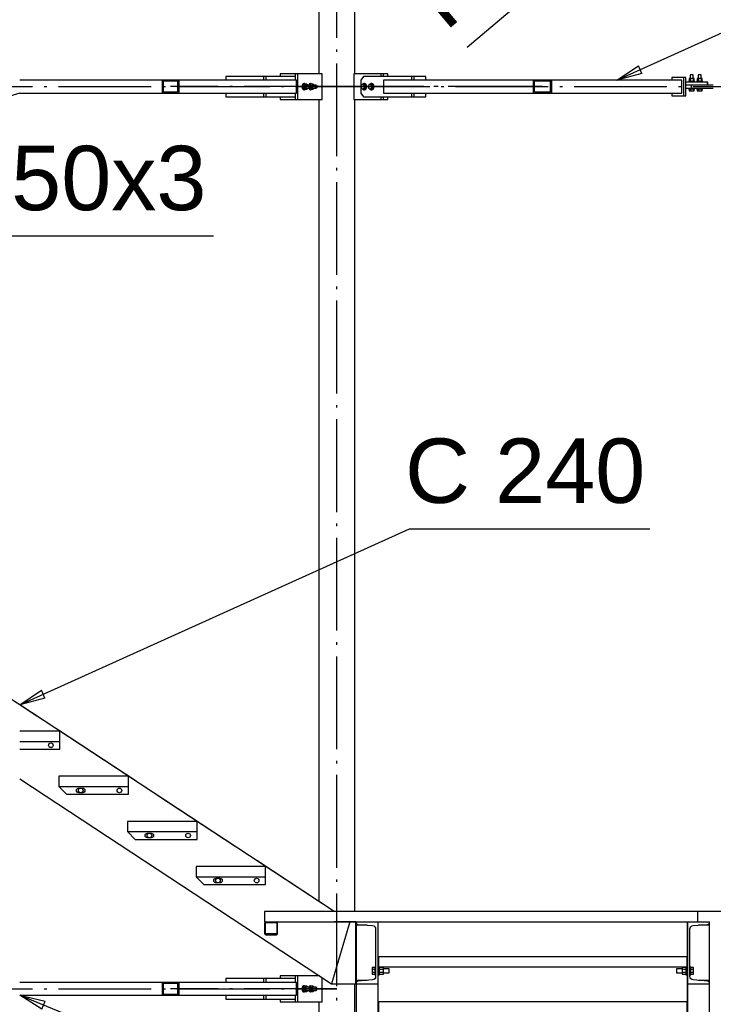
# Paper-space layout 'A0 Advance Steel' of a CAD drawing. Header units: millimetres. Extents: x 209 to 803, y 321 to 741.
# Tile 38 of 52: x 484 to 511, y 535 to 573. Entities that reach past the tile are written whole.
import ezdxf

# ---------------------------------------------------------------- set-up
doc = ezdxf.new("R2010")
doc.units = ezdxf.units.MM
doc.linetypes.add('ACAD_ISO04W100', pattern=[30, 24, -3, 0, -3])
doc.layers.get('0').update_dxf_attribs({"linetype": 'CONTINUOUS'})
for name, color, linetype in [('AS_Belki', 145, 'CONTINUOUS'), ('AS_Blachy', 30, 'CONTINUOUS'), ('AS_INS_ON', 7, 'CONTINUOUS'), ('AS_Kraty', 9, 'CONTINUOUS'), ('AS_Schody', 253, 'CONTINUOUS'), ('AS_Sruby', 9, 'CONTINUOUS')]:
    doc.layers.add(name, color=color, linetype=linetype)
doc.styles.add('Arial', font='arial.ttf')

psp = doc.layouts.new('A0 Advance Steel')

# ---------------------------------------------------------------- linework, layer by layer
at = {"color": 0, "linetype": 'ByBlock', "lineweight": -2}
for p, q in [((506.757, 570.866), (507.599, 571.43)), ((507.736, 571.126), (506.757, 570.866)), ((507.736, 571.126), (507.599, 571.43)), ((483.603, 546.638), (484.446, 547.201)), ((484.583, 546.898), (484.446, 547.201)), ((484.583, 546.898), (483.603, 546.638)), ((484.464, 534.831), (483.603, 535.366)), ((483.603, 535.366), (484.591, 535.139)), ((484.464, 534.831), (484.591, 535.139))]:
    psp.add_line(p, q, dxfattribs=at)
at = {"color": 7}
for points in [[(503.278, 581.363), (510.83, 584.585), (512.848, 582.199), (500.96, 572.141)], [(506.757, 570.866), (523.499, 578.434), (538.446, 578.434)], [(483.603, 570.366), (475.55, 567.948), (475.55, 564.823), (491.122, 564.823)], [(483.603, 546.638), (498.72, 553.467), (508.039, 553.467)], [(483.603, 535.366), (490.821, 532.395), (490.821, 529.27), (475.249, 529.27)]]:
    psp.add_lwpolyline(points, dxfattribs=at)
at = {"layer": 'AS_Belki', "color": 10, "linetype": 'ACAD_ISO04W100', "ltscale": 0.15}
for p, q in [((495.903, 416.114), (495.903, 673.767)), ((495.903, 416.114), (495.903, 673.767)), ((471.303, 570.616), (495.903, 570.616)), ((471.303, 570.616), (495.903, 570.616)), ((495.903, 570.616), (489.446, 570.616)), ((495.903, 570.616), (489.496, 570.616)), ((503.82, 570.616), (495.903, 570.616)), ((503.882, 570.616), (495.903, 570.616)), ((495.903, 570.616), (511.103, 570.616)), ((495.903, 570.616), (511.103, 570.616)), ((493.103, 538.214), (493.103, 538.214)), ((471.303, 535.616), (495.903, 535.616)), ((471.303, 535.616), (495.903, 535.616)), ((495.903, 535.616), (489.446, 535.616))]:
    psp.add_line(p, q, dxfattribs=at)
at = {"layer": 'AS_Belki', "linetype": 'Continuous', "ltscale": 0.15}
for p, q in [((496.603, 571.116), (496.603, 605.814)), ((495.203, 605.116), (495.203, 571.116)), ((489.125, 570.866), (483.603, 570.866)), ((489.768, 570.866), (489.125, 570.866)), ((489.125, 570.866), (489.125, 570.366)), ((489.163, 570.836), (489.729, 570.836)), ((489.163, 570.836), (489.163, 570.396)), ((489.729, 570.836), (489.729, 570.396)), ((494.336, 570.866), (489.768, 570.866)), ((489.768, 570.866), (489.768, 570.366)), ((494.336, 570.366), (494.336, 570.866)), ((503.528, 570.866), (497.706, 570.866)), ((497.706, 570.866), (497.706, 570.366)), ((504.235, 570.866), (503.528, 570.866)), ((503.528, 570.366), (503.528, 570.866)), ((503.571, 570.836), (504.193, 570.836)), ((503.571, 570.396), (503.571, 570.836)), ((504.193, 570.396), (504.193, 570.836)), ((504.235, 570.366), (504.235, 570.866)), ((509.278, 570.866), (504.235, 570.866)), ((509.278, 570.366), (509.278, 570.866)), ((483.603, 570.366), (489.125, 570.366)), ((489.125, 570.366), (489.768, 570.366)), ((489.729, 570.396), (489.163, 570.396)), ((489.768, 570.366), (494.336, 570.366)), ((497.706, 570.366), (503.528, 570.366)), ((503.528, 570.366), (504.235, 570.366)), ((504.193, 570.396), (503.571, 570.396)), ((504.235, 570.366), (509.278, 570.366)), ((495.203, 570.116), (495.203, 539.009)), ((496.603, 538.614), (496.603, 570.116)), ((493.103, 538.169), (493.103, 537.759)), ((493.133, 537.774), (493.133, 538.154)), ((493.163, 538.184), (493.543, 538.184)), ((493.573, 538.154), (493.573, 537.774)), ((493.603, 537.759), (493.603, 538.169)), ((493.148, 537.714), (493.558, 537.714)), ((493.543, 537.744), (493.163, 537.744)), ((495.203, 536.136), (495.203, 536.116)), ((489.125, 535.866), (483.603, 535.866)), ((489.768, 535.866), (489.125, 535.866)), ((489.125, 535.866), (489.125, 535.366)), ((489.163, 535.836), (489.729, 535.836)), ((489.163, 535.836), (489.163, 535.396)), ((489.729, 535.836), (489.729, 535.396)), ((494.336, 535.866), (489.768, 535.866)), ((489.768, 535.866), (489.768, 535.366)), ((494.336, 535.366), (494.336, 535.866)), ((496.603, 501.116), (496.603, 535.814)), ((483.603, 535.366), (489.125, 535.366)), ((489.125, 535.366), (489.768, 535.366)), ((489.729, 535.396), (489.163, 535.396)), ((489.768, 535.366), (494.336, 535.366)), ((495.203, 535.116), (495.203, 501.116))]:
    psp.add_line(p, q, dxfattribs=at)
for centre, start, end in [((493.148, 538.169), 90, 180), ((493.558, 538.169), 0, 90), ((493.148, 537.759), 180, 270), ((493.558, 537.759), 270, 0)]:
    psp.add_arc(centre, 0.045, start, end, dxfattribs=at)
at = {"layer": 'AS_Belki', "linetype": 'Continuous', "ltscale": 0.15, "extrusion": (-3.79017e-13, 1.5703e-13, -1)}
psp.add_arc((-493.163, 538.154), 0.03, 0, 90, dxfattribs=at)
at = {"layer": 'AS_Belki', "linetype": 'Continuous', "ltscale": 0.15, "extrusion": (1.56908e-13, 3.79017e-13, -1)}
psp.add_arc((-493.543, 538.154), 0.03, 90, 180, dxfattribs=at)
at = {"layer": 'AS_Belki', "linetype": 'Continuous', "ltscale": 0.15, "extrusion": (-3.79017e-13, -1.56908e-13, -1)}
psp.add_arc((-493.163, 537.774), 0.03, 270, 0, dxfattribs=at)
at = {"layer": 'AS_Belki', "linetype": 'Continuous', "ltscale": 0.15, "extrusion": (1.56908e-13, -3.78895e-13, -1)}
psp.add_arc((-493.543, 537.774), 0.03, 180, 270, dxfattribs=at)
at = {"layer": 'AS_Blachy', "linetype": 'Continuous', "ltscale": 0.15}
for p, q in [((494.29, 571.116), (493.703, 571.116)), ((493.703, 571.116), (493.703, 571.016)), ((494.383, 571.116), (494.29, 571.116)), ((494.29, 571.116), (494.29, 570.866)), ((494.628, 571.116), (494.383, 571.116)), ((494.383, 571.116), (494.383, 570.116)), ((494.88, 571.116), (494.628, 571.116)), ((495.327, 571.116), (494.88, 571.116)), ((495.327, 570.116), (495.327, 571.116)), ((497.621, 571.116), (496.56, 571.116)), ((496.56, 571.116), (496.56, 570.116)), ((497.706, 571.116), (497.621, 571.116)), ((497.621, 571.016), (497.621, 571.116)), ((497.706, 571.016), (497.706, 571.116)), ((497.876, 571.116), (497.706, 571.116)), ((497.876, 571.016), (497.876, 571.116)), ((493.058, 571.016), (491.603, 571.016)), ((491.603, 571.016), (491.603, 570.866)), ((493.151, 571.016), (493.058, 571.016)), ((493.058, 571.016), (493.058, 570.866)), ((494.29, 571.016), (493.151, 571.016)), ((493.151, 571.016), (493.151, 570.866)), ((496.942, 571.016), (496.836, 570.866)), ((496.836, 570.866), (496.836, 570.366)), ((498.816, 571.016), (496.942, 571.016)), ((498.901, 571.016), (498.816, 571.016)), ((498.816, 570.866), (498.816, 571.016)), ((499.359, 571.016), (498.901, 571.016)), ((498.901, 570.866), (498.901, 571.016)), ((499.359, 570.866), (499.359, 571.016)), ((509.341, 570.966), (508.9, 570.966)), ((508.9, 570.966), (508.9, 570.866)), ((509.434, 570.966), (509.341, 570.966)), ((509.341, 570.966), (509.341, 570.266)), ((509.434, 570.266), (509.434, 570.966)), ((510.274, 570.796), (509.434, 570.796)), ((510.296, 570.796), (510.274, 570.796)), ((510.274, 570.676), (510.274, 570.796)), ((510.296, 570.676), (510.296, 570.796)), ((491.603, 570.366), (491.603, 570.216)), ((493.058, 570.366), (493.058, 570.216)), ((493.151, 570.366), (493.151, 570.216)), ((494.29, 570.366), (494.29, 570.116)), ((496.836, 570.366), (496.942, 570.216)), ((498.816, 570.216), (498.816, 570.366)), ((498.901, 570.216), (498.901, 570.366)), ((499.359, 570.216), (499.359, 570.366)), ((508.9, 570.366), (508.9, 570.266)), ((509.64, 570.676), (509.434, 570.676)), ((509.434, 570.556), (509.653, 570.556)), ((509.653, 570.676), (509.64, 570.676)), ((510.503, 570.676), (509.653, 570.676)), ((509.653, 570.556), (509.653, 570.676)), ((509.653, 570.556), (510.503, 570.556)), ((491.603, 570.216), (493.058, 570.216)), ((493.058, 570.216), (493.151, 570.216)), ((493.151, 570.216), (494.29, 570.216)), ((493.703, 570.216), (493.703, 570.116)), ((493.703, 570.116), (494.29, 570.116)), ((494.29, 570.116), (494.383, 570.116)), ((494.383, 570.116), (495.327, 570.116)), ((496.56, 570.116), (497.621, 570.116)), ((496.942, 570.216), (498.816, 570.216)), ((497.621, 570.116), (497.621, 570.216)), ((497.621, 570.116), (497.706, 570.116)), ((497.706, 570.116), (497.706, 570.216)), ((497.706, 570.116), (497.876, 570.116)), ((497.876, 570.116), (497.876, 570.216)), ((498.816, 570.216), (498.901, 570.216)), ((498.901, 570.216), (499.359, 570.216)), ((508.9, 570.266), (509.341, 570.266)), ((509.341, 570.266), (509.434, 570.266)), ((485.16, 544.914), (485.16, 545.214)), ((483.603, 544.914), (485.16, 544.914)), ((485.12, 543.464), (485.42, 543.164)), ((485.895, 543.404), (486.045, 543.404)), ((486.045, 543.224), (485.895, 543.224)), ((487.82, 543.164), (487.82, 543.464)), ((485.42, 543.164), (487.82, 543.164)), ((487.781, 541.714), (488.081, 541.414)), ((488.556, 541.654), (488.706, 541.654)), ((490.481, 541.414), (490.481, 541.714)), ((488.081, 541.414), (490.481, 541.414)), ((488.706, 541.474), (488.556, 541.474)), ((490.442, 539.964), (490.742, 539.664)), ((491.217, 539.904), (491.367, 539.904)), ((493.142, 539.664), (493.142, 539.964)), ((490.742, 539.664), (493.142, 539.664)), ((491.367, 539.724), (491.217, 539.724)), ((497.533, 536.864), (497.503, 536.864)), ((497.533, 536.464), (497.533, 536.864)), ((509.503, 536.864), (509.473, 536.864)), ((509.473, 536.864), (509.473, 536.464)), ((497.503, 536.464), (497.533, 536.464)), ((497.533, 536.164), (497.533, 536.464)), ((509.473, 536.464), (509.503, 536.464)), ((509.473, 536.464), (509.473, 536.164)), ((493.058, 536.016), (491.603, 536.016)), ((491.603, 536.016), (491.603, 535.866)), ((493.151, 536.016), (493.058, 536.016)), ((493.058, 536.016), (493.058, 535.866)), ((494.29, 536.016), (493.151, 536.016)), ((493.151, 536.016), (493.151, 535.866)), ((494.29, 536.116), (493.703, 536.116)), ((493.703, 536.116), (493.703, 536.016)), ((494.383, 536.116), (494.29, 536.116)), ((494.29, 536.116), (494.29, 535.866)), ((494.88, 536.116), (494.383, 536.116)), ((494.383, 536.116), (494.383, 535.116)), ((495.234, 536.116), (494.88, 536.116)), ((495.327, 535.116), (495.327, 536.055)), ((497.503, 536.164), (497.533, 536.164)), ((509.473, 536.164), (509.503, 536.164)), ((491.603, 535.366), (491.603, 535.216)), ((491.603, 535.216), (493.058, 535.216)), ((493.058, 535.366), (493.058, 535.216)), ((493.058, 535.216), (493.151, 535.216)), ((493.151, 535.366), (493.151, 535.216)), ((493.151, 535.216), (494.29, 535.216)), ((493.703, 535.216), (493.703, 535.116)), ((494.29, 535.366), (494.29, 535.116)), ((493.703, 535.116), (494.29, 535.116)), ((494.29, 535.116), (494.383, 535.116)), ((494.383, 535.116), (495.327, 535.116)), ((497.533, 535.114), (497.503, 535.114)), ((497.533, 534.714), (497.533, 535.114)), ((509.503, 535.114), (509.473, 535.114)), ((509.473, 535.114), (509.473, 534.714))]:
    psp.add_line(p, q, dxfattribs=at)
for centre in [(484.81, 545.064), (487.47, 543.314), (490.131, 541.564), (492.792, 539.814)]:
    psp.add_circle(centre, 0.09, dxfattribs=at)
at = {"layer": 'AS_Blachy', "linetype": 'Continuous', "ltscale": 0.15, "extrusion": (-7.5844e-14, 3.14515e-14, -1)}
for centre in [(-485.895, 543.314), (-488.556, 541.564)]:
    psp.add_arc(centre, 0.09, 270, 90, dxfattribs=at)
at = {"layer": 'AS_Blachy', "linetype": 'Continuous', "ltscale": 0.15, "extrusion": (3.1329e-14, -7.57216e-14, -1)}
for centre in [(-486.045, 543.314), (-488.706, 541.564)]:
    psp.add_arc(centre, 0.09, 90, 270, dxfattribs=at)
at = {"layer": 'AS_Blachy', "linetype": 'Continuous', "ltscale": 0.15, "extrusion": (-5.05831e-14, 2.09881e-14, -1)}
psp.add_arc((-491.217, 539.814), 0.09, 270, 90, dxfattribs=at)
at = {"layer": 'AS_Blachy', "linetype": 'Continuous', "ltscale": 0.15, "extrusion": (2.08656e-14, -5.04606e-14, -1)}
psp.add_arc((-491.367, 539.814), 0.09, 90, 270, dxfattribs=at)
at = {"layer": 'AS_INS_ON', "color": 7}
psp.add_line((530.187, 538.614), (509.904, 538.614), dxfattribs=at)
at = {"layer": 'AS_Kraty', "linetype": 'Continuous', "ltscale": 0.15}
for p, q in [((485.16, 545.614), (483.603, 545.614)), ((485.16, 545.214), (485.16, 545.614)), ((483.603, 545.214), (485.16, 545.214)), ((487.82, 543.864), (485.12, 543.864)), ((485.12, 543.864), (485.12, 543.464)), ((487.82, 543.464), (487.82, 543.864)), ((485.12, 543.464), (487.82, 543.464)), ((490.481, 542.114), (487.781, 542.114)), ((487.781, 542.114), (487.781, 541.714)), ((490.481, 541.714), (490.481, 542.114)), ((487.781, 541.714), (490.481, 541.714)), ((493.142, 540.364), (490.442, 540.364)), ((490.442, 540.364), (490.442, 539.964)), ((493.142, 539.964), (493.142, 540.364)), ((490.442, 539.964), (493.142, 539.964)), ((509.903, 538.614), (493.103, 538.614)), ((493.103, 538.614), (493.103, 538.214)), ((509.903, 538.214), (509.903, 538.614)), ((493.103, 538.214), (509.903, 538.214)), ((509.473, 536.864), (497.533, 536.864)), ((497.533, 536.464), (509.473, 536.464)), ((509.473, 535.114), (497.533, 535.114))]:
    psp.add_line(p, q, dxfattribs=at)
at = {"layer": 'AS_Schody', "color": 10, "linetype": 'ACAD_ISO04W100', "ltscale": 0.15}
for p, q in [((495.803, 538.614), (469.803, 555.714)), ((496.643, 538.214), (495.803, 538.214)), ((497.503, 521.114), (497.503, 538.214)), ((497.503, 538.214), (497.503, 538.214)), ((509.503, 521.114), (509.503, 538.214)), ((509.503, 538.214), (509.503, 538.214))]:
    psp.add_line(p, q, dxfattribs=at)
at = {"layer": 'AS_Schody', "linetype": 'Continuous', "ltscale": 0.15}
for p, q in [((495.803, 538.614), (483.603, 546.638)), ((483.603, 543.765), (495.693, 535.814)), ((496.411, 538.214), (495.693, 535.814)), ((496.643, 535.814), (496.643, 538.214)), ((496.653, 538.214), (496.653, 538.178)), ((497.503, 535.814), (497.503, 538.214)), ((509.503, 538.214), (509.503, 535.814)), ((509.903, 538.214), (510.353, 538.214)), ((510.353, 538.178), (510.353, 538.214)), ((496.653, 538.178), (496.653, 538.084)), ((497.078, 538.084), (496.653, 538.084)), ((496.653, 538.084), (496.653, 535.944)), ((496.713, 538.113), (497.288, 538.067)), ((497.408, 537.938), (497.408, 536.09)), ((509.598, 536.09), (509.598, 537.938)), ((509.717, 538.067), (510.293, 538.113)), ((510.353, 538.084), (509.928, 538.084)), ((510.353, 538.084), (510.353, 538.178)), ((510.353, 535.944), (510.353, 538.084)), ((497.078, 535.944), (496.653, 535.944)), ((496.653, 535.944), (496.653, 535.85)), ((497.288, 535.961), (496.713, 535.915)), ((510.293, 535.915), (509.717, 535.961)), ((510.353, 535.944), (509.928, 535.944)), ((510.353, 535.85), (510.353, 535.944)), ((495.693, 535.814), (496.643, 535.814)), ((496.653, 535.85), (496.653, 535.814)), ((496.653, 535.814), (496.653, 518.314)), ((496.653, 535.814), (497.503, 535.814)), ((497.503, 518.314), (497.503, 535.814)), ((509.503, 535.814), (509.503, 518.314)), ((509.503, 535.814), (510.353, 535.814)), ((510.353, 535.814), (510.353, 535.85)), ((510.353, 518.314), (510.353, 535.814))]:
    psp.add_line(p, q, dxfattribs=at)
for centre in [(485.97, 543.314), (488.631, 541.564), (491.292, 539.814)]:
    psp.add_circle(centre, 0.09, dxfattribs=at)
for centre, start, end in [((496.718, 538.178), 180, 265.426), ((510.288, 538.178), 274.574, 0), ((496.718, 535.85), 94.574, 180), ((510.288, 535.85), 0, 85.426)]:
    psp.add_arc(centre, 0.065, start, end, dxfattribs=at)
at = {"layer": 'AS_Schody', "linetype": 'Continuous', "ltscale": 0.15, "extrusion": (7.75273e-15, 1.69823e-14, -1)}
psp.add_arc((-497.278, 537.938), 0.13, 94.574, 180, dxfattribs=at)
at = {"layer": 'AS_Schody', "linetype": 'Continuous', "ltscale": 0.15, "extrusion": (-5.25321e-14, 2.17954e-14, -1)}
psp.add_arc((-509.728, 537.938), 0.13, 0, 85.426, dxfattribs=at)
at = {"layer": 'AS_Schody', "linetype": 'Continuous', "ltscale": 0.15, "extrusion": (7.75273e-15, -1.68598e-14, -1)}
psp.add_arc((-497.278, 536.09), 0.13, 180, 265.426, dxfattribs=at)
at = {"layer": 'AS_Schody', "linetype": 'Continuous', "ltscale": 0.15, "extrusion": (-5.25321e-14, -2.16729e-14, -1)}
psp.add_arc((-509.728, 536.09), 0.13, 274.574, 0, dxfattribs=at)
at = {"layer": 'AS_Sruby', "linetype": 'Continuous', "ltscale": 0.15}
for p, q in [((509.607, 571.081), (509.605, 571.081)), ((509.605, 571.081), (509.605, 570.929)), ((509.618, 571.081), (509.607, 571.081)), ((509.636, 571.081), (509.618, 571.081)), ((509.658, 571.081), (509.636, 571.081)), ((509.682, 571.081), (509.658, 571.081)), ((509.702, 571.081), (509.682, 571.081)), ((509.717, 571.081), (509.702, 571.081)), ((509.724, 571.081), (509.717, 571.081)), ((509.724, 570.929), (509.724, 571.081)), ((509.918, 571.081), (509.916, 571.081)), ((509.916, 571.081), (509.916, 570.929)), ((509.929, 571.081), (509.918, 571.081)), ((509.947, 571.081), (509.929, 571.081)), ((509.969, 571.081), (509.947, 571.081)), ((509.993, 571.081), (509.969, 571.081)), ((510.013, 571.081), (509.993, 571.081)), ((510.028, 571.081), (510.013, 571.081)), ((510.035, 571.081), (510.028, 571.081)), ((510.035, 570.929), (510.035, 571.081)), ((494.648, 570.716), (494.593, 570.666)), ((494.648, 570.736), (494.628, 570.736)), ((494.732, 570.716), (494.648, 570.716)), ((494.677, 570.666), (494.732, 570.716)), ((494.776, 570.676), (494.732, 570.716)), ((494.9, 570.716), (494.854, 570.675)), ((494.9, 570.736), (494.88, 570.736)), ((494.984, 570.716), (494.9, 570.716)), ((494.929, 570.666), (494.984, 570.716)), ((495.027, 570.676), (494.984, 570.716)), ((496.907, 570.716), (496.846, 570.666)), ((496.907, 570.716), (496.968, 570.666)), ((496.96, 570.716), (496.907, 570.716)), ((496.978, 570.736), (496.96, 570.736)), ((497.021, 570.666), (496.96, 570.716)), ((497.19, 570.716), (497.128, 570.666)), ((497.19, 570.716), (497.251, 570.666)), ((497.243, 570.716), (497.19, 570.716)), ((497.261, 570.736), (497.243, 570.736)), ((497.304, 570.666), (497.243, 570.716)), ((509.55, 570.821), (509.545, 570.821)), ((509.545, 570.821), (509.545, 570.796)), ((509.559, 570.821), (509.55, 570.821)), ((509.571, 570.821), (509.559, 570.821)), ((509.629, 570.929), (509.566, 570.929)), ((509.566, 570.929), (509.566, 570.821)), ((509.588, 570.821), (509.571, 570.821)), ((509.607, 570.821), (509.588, 570.821)), ((509.629, 570.821), (509.607, 570.821)), ((509.728, 570.929), (509.629, 570.929)), ((509.629, 570.821), (509.629, 570.929)), ((509.652, 570.821), (509.629, 570.821)), ((509.676, 570.821), (509.652, 570.821)), ((509.699, 570.821), (509.676, 570.821)), ((509.721, 570.821), (509.699, 570.821)), ((509.74, 570.821), (509.721, 570.821)), ((509.764, 570.929), (509.728, 570.929)), ((509.728, 570.821), (509.728, 570.929)), ((509.757, 570.821), (509.74, 570.821)), ((509.77, 570.821), (509.757, 570.821)), ((509.764, 570.821), (509.764, 570.929)), ((509.779, 570.821), (509.77, 570.821)), ((509.784, 570.821), (509.779, 570.821)), ((509.784, 570.821), (509.784, 570.821)), ((509.784, 570.796), (509.784, 570.821)), ((509.861, 570.821), (509.856, 570.821)), ((509.856, 570.821), (509.856, 570.796)), ((509.869, 570.821), (509.861, 570.821)), ((509.882, 570.821), (509.869, 570.821)), ((509.94, 570.929), (509.877, 570.929)), ((509.877, 570.929), (509.877, 570.821)), ((509.899, 570.821), (509.882, 570.821)), ((509.918, 570.821), (509.899, 570.821)), ((509.94, 570.821), (509.918, 570.821)), ((510.039, 570.929), (509.94, 570.929)), ((509.94, 570.821), (509.94, 570.929)), ((509.963, 570.821), (509.94, 570.821)), ((509.987, 570.821), (509.963, 570.821)), ((510.01, 570.821), (509.987, 570.821)), ((510.032, 570.821), (510.01, 570.821)), ((510.051, 570.821), (510.032, 570.821)), ((510.075, 570.929), (510.039, 570.929)), ((510.039, 570.821), (510.039, 570.929)), ((510.068, 570.821), (510.051, 570.821)), ((510.081, 570.821), (510.068, 570.821)), ((510.075, 570.821), (510.075, 570.929)), ((510.09, 570.821), (510.081, 570.821)), ((510.095, 570.821), (510.09, 570.821)), ((510.095, 570.821), (510.095, 570.821)), ((510.095, 570.796), (510.095, 570.821)), ((494.593, 570.666), (494.677, 570.666)), ((494.593, 570.666), (494.593, 570.566)), ((494.593, 570.566), (494.648, 570.516)), ((494.593, 570.566), (494.677, 570.566)), ((494.628, 570.496), (494.648, 570.496)), ((494.648, 570.516), (494.732, 570.516)), ((494.677, 570.566), (494.677, 570.666)), ((494.732, 570.516), (494.677, 570.566)), ((494.85, 570.676), (494.732, 570.676)), ((494.732, 570.556), (494.85, 570.556)), ((494.732, 570.516), (494.776, 570.556)), ((494.854, 570.557), (494.9, 570.516)), ((494.87, 570.666), (494.929, 570.666)), ((494.87, 570.566), (494.929, 570.566)), ((494.88, 570.496), (494.9, 570.496)), ((494.9, 570.516), (494.984, 570.516)), ((494.929, 570.566), (494.929, 570.666)), ((494.984, 570.516), (494.929, 570.566)), ((495.102, 570.676), (494.984, 570.676)), ((494.984, 570.556), (495.102, 570.556)), ((494.984, 570.516), (495.027, 570.556)), ((496.846, 570.666), (496.846, 570.566)), ((496.846, 570.566), (496.907, 570.516)), ((496.968, 570.566), (496.907, 570.516)), ((496.907, 570.516), (496.96, 570.516)), ((496.96, 570.516), (497.021, 570.566)), ((496.96, 570.496), (496.978, 570.496)), ((496.968, 570.666), (497.021, 570.666)), ((496.968, 570.666), (496.968, 570.566)), ((496.968, 570.566), (497.021, 570.566)), ((497.021, 570.566), (497.021, 570.666)), ((497.128, 570.666), (497.128, 570.566)), ((497.128, 570.566), (497.19, 570.516)), ((497.251, 570.566), (497.19, 570.516)), ((497.19, 570.516), (497.243, 570.516)), ((497.243, 570.516), (497.304, 570.566)), ((497.243, 570.496), (497.261, 570.496)), ((497.251, 570.666), (497.304, 570.666)), ((497.251, 570.666), (497.251, 570.566)), ((497.251, 570.566), (497.304, 570.566)), ((497.304, 570.566), (497.304, 570.666)), ((509.545, 570.556), (509.545, 570.531)), ((509.545, 570.531), (509.55, 570.531)), ((509.55, 570.531), (509.559, 570.531)), ((509.559, 570.531), (509.571, 570.531)), ((509.566, 570.531), (509.566, 570.456)), ((509.566, 570.456), (509.629, 570.456)), ((509.571, 570.531), (509.588, 570.531)), ((509.588, 570.531), (509.607, 570.531)), ((509.607, 570.531), (509.629, 570.531)), ((509.629, 570.531), (509.652, 570.531)), ((509.629, 570.456), (509.629, 570.531)), ((509.629, 570.456), (509.728, 570.456)), ((509.652, 570.531), (509.676, 570.531)), ((509.676, 570.531), (509.699, 570.531)), ((509.699, 570.531), (509.721, 570.531)), ((509.721, 570.531), (509.74, 570.531)), ((509.728, 570.456), (509.728, 570.531)), ((509.728, 570.456), (509.764, 570.456)), ((509.74, 570.531), (509.757, 570.531)), ((509.757, 570.531), (509.77, 570.531)), ((509.764, 570.456), (509.764, 570.531)), ((509.77, 570.531), (509.779, 570.531)), ((509.779, 570.531), (509.784, 570.531)), ((509.784, 570.531), (509.784, 570.556)), ((509.784, 570.531), (509.784, 570.531)), ((509.856, 570.556), (509.856, 570.531)), ((509.856, 570.531), (509.861, 570.531)), ((509.861, 570.531), (509.869, 570.531)), ((509.869, 570.531), (509.882, 570.531)), ((509.877, 570.531), (509.877, 570.456)), ((509.877, 570.456), (509.94, 570.456)), ((509.882, 570.531), (509.899, 570.531)), ((509.899, 570.531), (509.918, 570.531)), ((509.918, 570.531), (509.94, 570.531)), ((509.94, 570.531), (509.963, 570.531)), ((509.94, 570.456), (509.94, 570.531)), ((509.94, 570.456), (510.039, 570.456)), ((509.963, 570.531), (509.987, 570.531)), ((509.987, 570.531), (510.01, 570.531)), ((510.01, 570.531), (510.032, 570.531)), ((510.032, 570.531), (510.051, 570.531)), ((510.039, 570.456), (510.039, 570.531)), ((510.039, 570.456), (510.075, 570.456)), ((510.051, 570.531), (510.068, 570.531)), ((510.068, 570.531), (510.081, 570.531)), ((510.075, 570.456), (510.075, 570.531)), ((510.081, 570.531), (510.09, 570.531)), ((510.09, 570.531), (510.095, 570.531)), ((510.095, 570.531), (510.095, 570.556)), ((510.095, 570.531), (510.095, 570.531)), ((497.378, 536.448), (497.278, 536.448)), ((497.278, 536.448), (497.278, 536.381)), ((497.278, 536.381), (497.378, 536.381)), ((497.278, 536.381), (497.278, 536.247)), ((497.378, 536.464), (497.408, 536.464)), ((497.378, 536.464), (497.378, 536.461)), ((497.378, 536.461), (497.378, 536.453)), ((497.378, 536.453), (497.378, 536.439)), ((497.378, 536.439), (497.378, 536.42)), ((497.378, 536.42), (497.378, 536.397)), ((497.378, 536.397), (497.378, 536.371)), ((497.378, 536.371), (497.378, 536.343)), ((497.378, 536.343), (497.378, 536.314)), ((497.378, 536.314), (497.378, 536.285)), ((497.563, 536.461), (497.563, 536.464)), ((497.563, 536.453), (497.563, 536.461)), ((497.563, 536.439), (497.563, 536.453)), ((497.711, 536.448), (497.563, 536.448)), ((497.563, 536.42), (497.563, 536.439)), ((497.563, 536.397), (497.563, 536.42)), ((497.563, 536.371), (497.563, 536.397)), ((497.563, 536.381), (497.711, 536.381)), ((497.563, 536.343), (497.563, 536.371)), ((497.563, 536.314), (497.563, 536.343)), ((497.563, 536.285), (497.563, 536.314)), ((497.711, 536.381), (497.711, 536.448)), ((497.928, 536.394), (497.711, 536.394)), ((497.711, 536.247), (497.711, 536.381)), ((497.928, 536.388), (497.928, 536.394)), ((497.928, 536.371), (497.928, 536.388)), ((497.928, 536.345), (497.928, 536.371)), ((497.928, 536.314), (497.928, 536.345)), ((497.928, 536.283), (497.928, 536.314)), ((509.295, 536.394), (509.078, 536.394)), ((509.078, 536.394), (509.078, 536.388)), ((509.078, 536.388), (509.078, 536.371)), ((509.078, 536.371), (509.078, 536.345)), ((509.078, 536.345), (509.078, 536.314)), ((509.078, 536.314), (509.078, 536.283)), ((509.443, 536.448), (509.295, 536.448)), ((509.295, 536.448), (509.295, 536.381)), ((509.295, 536.381), (509.443, 536.381)), ((509.295, 536.381), (509.295, 536.247)), ((509.443, 536.464), (509.443, 536.461)), ((509.443, 536.461), (509.443, 536.453)), ((509.443, 536.453), (509.443, 536.439)), ((509.443, 536.439), (509.443, 536.42)), ((509.443, 536.42), (509.443, 536.397)), ((509.443, 536.397), (509.443, 536.371)), ((509.443, 536.371), (509.443, 536.343)), ((509.443, 536.343), (509.443, 536.314)), ((509.443, 536.314), (509.443, 536.285)), ((509.598, 536.464), (509.628, 536.464)), ((509.628, 536.461), (509.628, 536.464)), ((509.628, 536.453), (509.628, 536.461)), ((509.628, 536.439), (509.628, 536.453)), ((509.728, 536.448), (509.628, 536.448)), ((509.628, 536.42), (509.628, 536.439)), ((509.628, 536.397), (509.628, 536.42)), ((509.628, 536.371), (509.628, 536.397)), ((509.628, 536.381), (509.728, 536.381)), ((509.628, 536.343), (509.628, 536.371)), ((509.628, 536.314), (509.628, 536.343)), ((509.628, 536.285), (509.628, 536.314)), ((509.728, 536.381), (509.728, 536.448)), ((509.728, 536.247), (509.728, 536.381)), ((497.378, 536.247), (497.278, 536.247)), ((497.278, 536.247), (497.278, 536.18)), ((497.278, 536.18), (497.378, 536.18)), ((497.378, 536.285), (497.378, 536.257)), ((497.378, 536.257), (497.378, 536.231)), ((497.378, 536.231), (497.378, 536.208)), ((497.378, 536.208), (497.378, 536.189)), ((497.378, 536.189), (497.378, 536.175)), ((497.378, 536.175), (497.378, 536.167)), ((497.378, 536.167), (497.378, 536.164)), ((497.378, 536.164), (497.408, 536.164)), ((497.533, 536.164), (497.563, 536.164)), ((497.563, 536.257), (497.563, 536.285)), ((497.563, 536.231), (497.563, 536.257)), ((497.711, 536.247), (497.563, 536.247)), ((497.563, 536.208), (497.563, 536.231)), ((497.563, 536.189), (497.563, 536.208)), ((497.563, 536.175), (497.563, 536.189)), ((497.563, 536.18), (497.711, 536.18)), ((497.563, 536.167), (497.563, 536.175)), ((497.563, 536.164), (497.563, 536.167)), ((497.711, 536.18), (497.711, 536.247)), ((497.711, 536.234), (497.928, 536.234)), ((497.928, 536.257), (497.928, 536.283)), ((497.928, 536.24), (497.928, 536.257)), ((497.928, 536.234), (497.928, 536.24)), ((509.078, 536.283), (509.078, 536.257)), ((509.078, 536.257), (509.078, 536.24)), ((509.078, 536.24), (509.078, 536.234)), ((509.078, 536.234), (509.295, 536.234)), ((509.443, 536.247), (509.295, 536.247)), ((509.295, 536.247), (509.295, 536.18)), ((509.295, 536.18), (509.443, 536.18)), ((509.443, 536.285), (509.443, 536.257)), ((509.443, 536.257), (509.443, 536.231)), ((509.443, 536.231), (509.443, 536.208)), ((509.443, 536.208), (509.443, 536.189)), ((509.443, 536.189), (509.443, 536.175)), ((509.443, 536.175), (509.443, 536.167)), ((509.443, 536.167), (509.443, 536.164)), ((509.443, 536.164), (509.473, 536.164)), ((509.598, 536.164), (509.628, 536.164)), ((509.628, 536.257), (509.628, 536.285)), ((509.628, 536.231), (509.628, 536.257)), ((509.728, 536.247), (509.628, 536.247)), ((509.628, 536.208), (509.628, 536.231)), ((509.628, 536.189), (509.628, 536.208)), ((509.628, 536.175), (509.628, 536.189)), ((509.628, 536.18), (509.728, 536.18)), ((509.628, 536.167), (509.628, 536.175)), ((509.628, 536.164), (509.628, 536.167)), ((509.728, 536.18), (509.728, 536.247)), ((494.648, 535.716), (494.593, 535.666)), ((494.593, 535.666), (494.677, 535.666)), ((494.593, 535.666), (494.593, 535.566)), ((494.593, 535.566), (494.648, 535.516)), ((494.593, 535.566), (494.677, 535.566)), ((494.648, 535.736), (494.628, 535.736)), ((494.732, 535.716), (494.648, 535.716)), ((494.677, 535.666), (494.732, 535.716)), ((494.677, 535.566), (494.677, 535.666)), ((494.732, 535.516), (494.677, 535.566)), ((494.776, 535.676), (494.732, 535.716)), ((494.85, 535.676), (494.732, 535.676)), ((494.732, 535.556), (494.85, 535.556)), ((494.732, 535.516), (494.776, 535.556)), ((494.9, 535.716), (494.854, 535.675)), ((494.854, 535.557), (494.9, 535.516)), ((494.87, 535.666), (494.929, 535.666)), ((494.87, 535.566), (494.929, 535.566)), ((494.9, 535.736), (494.88, 535.736)), ((494.984, 535.716), (494.9, 535.716)), ((494.929, 535.666), (494.984, 535.716)), ((494.929, 535.566), (494.929, 535.666)), ((494.984, 535.516), (494.929, 535.566)), ((495.027, 535.676), (494.984, 535.716)), ((495.102, 535.676), (494.984, 535.676)), ((494.984, 535.556), (495.102, 535.556)), ((494.984, 535.516), (495.027, 535.556)), ((494.628, 535.496), (494.648, 535.496)), ((494.648, 535.516), (494.732, 535.516)), ((494.88, 535.496), (494.9, 535.496)), ((494.9, 535.516), (494.984, 535.516))]:
    psp.add_line(p, q, dxfattribs=at)
at = {"layer": 'AS_Sruby', "linetype": 'Continuous', "ltscale": 0.15, "extrusion": (0.777364, -8.30087e-13, 0.629051)}
for centre in [(570.616, -311.286, 384.679), (535.616, -311.444, 384.874)]:
    psp.add_circle(centre, 0.06, dxfattribs=at)
at = {"layer": 'AS_Sruby', "linetype": 'Continuous', "ltscale": 0.15, "extrusion": (0.777364, -7.35188e-13, 0.629051)}
psp.add_circle((570.616, -311.444, 384.874), 0.06, dxfattribs=at)
at = {"layer": 'AS_Sruby', "linetype": 'Continuous', "ltscale": 0.15, "extrusion": (0.777364, -7.82638e-13, 0.629051)}
psp.add_circle((535.616, -311.286, 384.679), 0.06, dxfattribs=at)
at = {"layer": 'AS_Sruby', "linetype": 'Continuous', "ltscale": 0.15, "extrusion": (0.777364, 1.60483e-12, 0.629051)}
psp.add_arc((570.616, -311.147, 384.506), 0.12, 0, 180, dxfattribs=at)
at = {"layer": 'AS_Sruby', "linetype": 'Continuous', "ltscale": 0.15, "extrusion": (-0.777364, 8.80914e-13, -0.629051)}
psp.add_arc((-570.616, -311.159, -384.521), 0.12, 326.6268, 213.373, dxfattribs=at)
at = {"layer": 'AS_Sruby', "linetype": 'Continuous', "ltscale": 0.15, "extrusion": (0.777364, 6.55316e-14, 0.629051)}
for start, end in [(0, 59.8603), (120.1396, 180)]:
    psp.add_arc((570.616, -311.305, 384.702), 0.12, start, end, dxfattribs=at)
at = {"layer": 'AS_Sruby', "linetype": 'Continuous', "ltscale": 0.15, "extrusion": (-0.777364, -3.4552e-13, -0.629051)}
for start, end in [(120.1397, 213.373), (326.6268, 59.8604)]:
    psp.add_arc((-570.616, -311.317, -384.717), 0.12, start, end, dxfattribs=at)
at = {"layer": 'AS_Sruby', "linetype": 'Continuous', "ltscale": 0.15, "extrusion": (-0.707107, -9.88175e-13, 0.707107)}
psp.add_arc((-570.616, 351.404, -351.404), 0.12, 326.6268, 213.373, dxfattribs=at)
at = {"layer": 'AS_Sruby', "linetype": 'Continuous', "ltscale": 0.15, "extrusion": (-0.707107, 1.29893e-16, 0.707107)}
psp.add_arc((-570.616, 351.416, -351.416), 0.12, 0, 180, dxfattribs=at)
at = {"layer": 'AS_Sruby', "linetype": 'Continuous', "ltscale": 0.15, "extrusion": (-0.707107, -2.04487e-13, 0.707107)}
psp.add_arc((-570.616, 351.604, -351.604), 0.12, 326.6268, 213.373, dxfattribs=at)
at = {"layer": 'AS_Sruby', "linetype": 'Continuous', "ltscale": 0.15, "extrusion": (-0.707107, 7.37027e-13, 0.707107)}
psp.add_arc((-570.616, 351.616, -351.616), 0.12, 0, 180, dxfattribs=at)
at = {"layer": 'AS_Sruby', "linetype": 'Continuous', "ltscale": 0.15, "extrusion": (0.777364, 1.73273e-12, 0.629051)}
psp.add_arc((570.616, -311.212, 384.587), 0.06, 0, 180, dxfattribs=at)
at = {"layer": 'AS_Sruby', "linetype": 'Continuous', "ltscale": 0.15, "extrusion": (0.777364, 1.68553e-12, 0.629051)}
psp.add_arc((570.616, -311.37, 384.782), 0.06, 0, 180, dxfattribs=at)
at = {"layer": 'AS_Sruby', "linetype": 'Continuous', "ltscale": 0.15, "extrusion": (0.777364, 1.61697e-12, 0.629051)}
psp.add_arc((535.616, -311.147, 384.506), 0.12, 0, 180, dxfattribs=at)
at = {"layer": 'AS_Sruby', "linetype": 'Continuous', "ltscale": 0.15, "extrusion": (-0.777364, 8.11107e-13, -0.629051)}
psp.add_arc((-535.616, -311.159, -384.521), 0.12, 326.627, 213.3732, dxfattribs=at)
at = {"layer": 'AS_Sruby', "linetype": 'Continuous', "ltscale": 0.15, "extrusion": (0.777364, 1.45035e-12, 0.629051)}
psp.add_arc((535.616, -311.212, 384.587), 0.06, 0, 180, dxfattribs=at)
at = {"layer": 'AS_Sruby', "linetype": 'Continuous', "ltscale": 0.15, "extrusion": (0.777364, 1.22187e-13, 0.629051)}
for start, end in [(0, 59.8604), (120.1395, 180)]:
    psp.add_arc((535.616, -311.305, 384.702), 0.12, start, end, dxfattribs=at)
at = {"layer": 'AS_Sruby', "linetype": 'Continuous', "ltscale": 0.15, "extrusion": (-0.777364, -4.58324e-13, -0.629051)}
for start, end in [(120.1396, 213.3732), (326.627, 59.8604)]:
    psp.add_arc((-535.616, -311.317, -384.717), 0.12, start, end, dxfattribs=at)
at = {"layer": 'AS_Sruby', "linetype": 'Continuous', "ltscale": 0.15, "extrusion": (0.777364, 1.78482e-12, 0.629051)}
psp.add_arc((535.616, -311.37, 384.782), 0.06, 0, 180, dxfattribs=at)

# ---------------------------------------------------------------- texts
at = {"color": 7, "style": 'Arial'}
psp.add_text('RHS70x4', height=2.5, rotation=40.2319, dxfattribs=at).set_placement((500.105, 572.727))
for s, p in [('RHS50x3', (475.9, 565.823)), ('C 240', (498.546, 554.467))]:
    psp.add_text(s, height=2.5, dxfattribs=at).set_placement(p)

doc.saveas('drawing.dxf')
